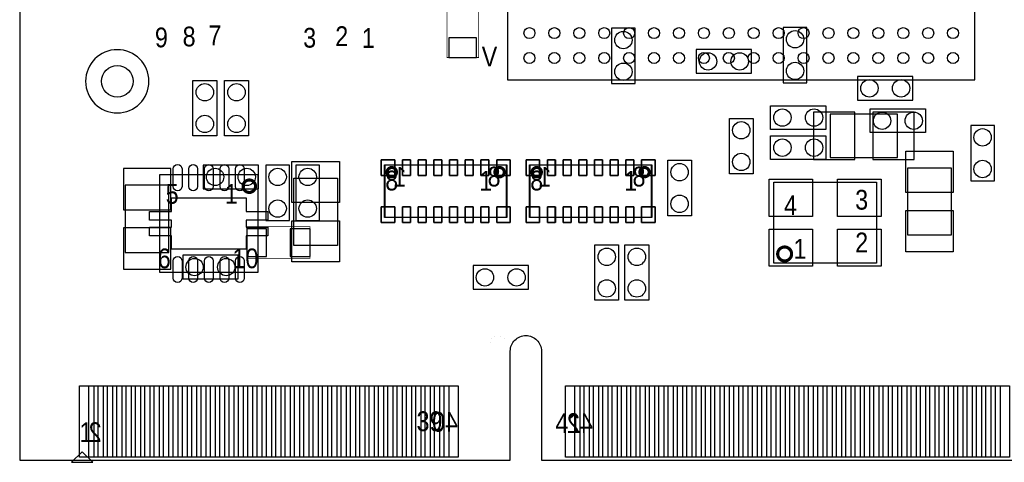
# Model space of a CAD drawing. Extents: x 0 to 67.6, y -0.1 to 38.6.
# Tile 1 of 4: x 0 to 31.6, y -0.1 to 14.1. Entities that reach past the tile are written whole.
import ezdxf

# ---------------------------------------------------------------- set-up
doc = ezdxf.new("R2010")
doc.units = 0
for name, color, linetype in [('BG_OUTLINE', 1, 'CONTINUOUS'), ('PG_ASSEMBLY_BOTTOM', 2, 'CONTINUOUS'), ('PG_ASSEMBLY_TOP', 3, 'CONTINUOUS'), ('PIN_BOTTOM', 5, 'CONTINUOUS'), ('PIN_TOP', 4, 'CONTINUOUS')]:
    doc.layers.add(name, color=color, linetype=linetype)

msp = doc.modelspace()

# ---------------------------------------------------------------- linework, layer by layer
at = {"layer": 'BG_OUTLINE'}
msp.add_lwpolyline([(1.99898, 19.99996, -0.414214), (0, 18.00098), (0, 0), (15.75054, 0), (15.75054, 3.50012, -0.414214), (16.25092, 4.0005, -0.414214), (16.74876, 3.50012), (16.74876, 0), (67.59956, 0), (67.59956, 18.00098, -0.414214), (65.60058, 19.99996, -0.414214), (67.59956, 21.99894), (67.59956, 38.5572), (0, 38.5572), (0, 21.99894, -0.414214)], format="xyb", close=True, dxfattribs=at)
msp.add_lwpolyline([(1.99898, 19.99996, -0.414214), (0, 18.00098), (0, 0), (15.75054, 0), (15.75054, 3.50012, -0.414214), (16.25092, 4.0005, -0.414214), (16.74876, 3.50012), (16.74876, 0), (67.59956, 0), (67.59956, 18.00098, -0.414214), (65.60058, 19.99996, -0.414214), (67.59956, 21.99894), (67.59956, 38.5572), (0, 38.5572), (0, 21.99894, -0.414214)], format="xyb", close=True, dxfattribs=at)
at = {"layer": 'PG_ASSEMBLY_BOTTOM', "const_width": 0.0254}
for points in [[(13.716, 14.9606), (13.716, 12.9286), (14.732, 12.9286), (14.732, 14.9606)], [(9.3218, 7.493), (7.2898, 7.493), (7.2898, 6.477), (9.3218, 6.477)]]:
    msp.add_lwpolyline(points, close=True, dxfattribs=at)
at = {"layer": 'PG_ASSEMBLY_BOTTOM'}
for points in [[(18.9992, 13.8684), (18.9992, 12.0904), (19.7612, 12.0904), (19.7612, 13.8684)], [(25.273, 12.1158), (25.273, 13.8938), (24.511, 13.8938), (24.511, 12.1158)], [(23.495, 13.1826), (21.717, 13.1826), (21.717, 12.4206), (23.495, 12.4206)], [(26.8986, 11.557), (28.6766, 11.557), (28.6766, 12.319), (26.8986, 12.319)], [(28.1813, 11.1125), (26.0223, 11.1125), (26.0223, 9.7155), (28.1813, 9.7155)], [(31.2928, 8.9662), (31.2928, 10.7442), (30.5308, 10.7442), (30.5308, 8.9662)], [(11.715242, 9.485884), (15.615158, 9.485884), (15.615158, 7.786116), (11.715242, 7.786116)], [(16.368522, 9.485884), (20.268438, 9.485884), (20.268438, 7.786116), (16.368522, 7.786116)], [(7.6708, 9.4742), (5.8928, 9.4742), (5.8928, 8.7122), (7.6708, 8.7122)], [(8.6614, 7.6962), (8.6614, 9.4742), (7.8994, 9.4742), (7.8994, 7.6962)], [(9.6266, 7.6962), (9.6266, 9.4742), (8.8646, 9.4742), (8.8646, 7.6962)], [(3.3909, 8.8265), (3.3909, 6.6675), (4.7879, 6.6675), (4.7879, 8.8265)], [(7.0104, 6.5786), (5.2324, 6.5786), (5.2324, 5.8166), (7.0104, 5.8166)], [(14.5542, 5.4864), (16.3322, 5.4864), (16.3322, 6.2484), (14.5542, 6.2484)]]:
    msp.add_lwpolyline(points, close=True, dxfattribs=at)
at = {"layer": 'PG_ASSEMBLY_BOTTOM', "const_width": 0.100076}
for points in [[(12.095226, 9.246108, 1), (11.795174, 9.245892, 1)], [(16.748506, 9.246108, 1), (16.448454, 9.245892, 1)]]:
    msp.add_lwpolyline(points, format="xyb", close=True, dxfattribs=at)
at = {"layer": 'PG_ASSEMBLY_TOP'}
for points in [[(15.664688, 12.210288), (30.664912, 12.210288), (30.664912, 27.210512), (15.664688, 27.210512)], [(6.3246, 12.192), (6.3246, 10.414), (5.5626, 10.414), (5.5626, 12.192)], [(7.3406, 12.192), (7.3406, 10.414), (6.5786, 10.414), (6.5786, 12.192)], [(24.1046, 11.3792), (25.8826, 11.3792), (25.8826, 10.6172), (24.1046, 10.6172)], [(29.083, 10.5156), (27.305, 10.5156), (27.305, 11.2776), (29.083, 11.2776)], [(23.5458, 10.9728), (23.5458, 9.1948), (22.7838, 9.1948), (22.7838, 10.9728)], [(25.8826, 9.652), (24.1046, 9.652), (24.1046, 10.414), (25.8826, 10.414)], [(15.635478, 9.485884), (15.635478, 7.786116), (11.735562, 7.786116), (11.735562, 9.485884)], [(20.288758, 9.485884), (20.288758, 7.786116), (16.388842, 7.786116), (16.388842, 9.485884)], [(20.8026, 7.8486), (20.8026, 9.6266), (21.5646, 9.6266), (21.5646, 7.8486)], [(7.645654, 9.169654), (7.645654, 6.019546), (4.495546, 6.019546), (4.495546, 9.169654)], [(28.5115, 7.2263), (28.5115, 9.3853), (29.9085, 9.3853), (29.9085, 7.2263)], [(10.1981, 9.0551), (10.1981, 6.8961), (8.8011, 6.8961), (8.8011, 9.0551)], [(24.207216, 6.320028), (24.207216, 8.919972), (27.507184, 8.919972), (27.507184, 6.320028)], [(18.4658, 5.1308), (18.4658, 6.9088), (19.2278, 6.9088), (19.2278, 5.1308)], [(19.431, 5.1308), (19.431, 6.9088), (20.193, 6.9088), (20.193, 5.1308)], [(1.65989, -0.070104), (2.350008, -0.070104), (2.009902, 0.270002), (1.999996, 0.270002)]]:
    msp.add_lwpolyline(points, close=True, dxfattribs=at)
msp.add_lwpolyline([(4.148328, 12.162536, 1), (2.116328, 12.162536, 1)], format="xyb", close=True, dxfattribs=at)
at = {"layer": 'PG_ASSEMBLY_TOP', "const_width": 0.100076}
for points in [[(15.555468, 9.246108, 1), (15.255572, 9.245892, 1)], [(20.208748, 9.246108, 1), (19.908852, 9.245892, 1)], [(7.57047, 8.794496, 1), (7.17073, 8.794704, 1)], [(24.780748, 6.620002, 1), (24.333652, 6.619998, 1)]]:
    msp.add_lwpolyline(points, format="xyb", close=True, dxfattribs=at)
at = {"layer": 'PG_ASSEMBLY_TOP', "const_width": 0.001016}
for points in [[(0, 0), (0, 5.899912)], [(15.100046, 0), (15.100046, 3.750056)], [(15.599918, 3.750056), (15.599918, 0)], [(15.100046, 0), (0, 0)], [(15.599918, 0), (67.600068, 0)]]:
    msp.add_lwpolyline(points, dxfattribs=at)
msp.add_lwpolyline([(15.599918, 3.750056, 1.000176), (15.100046, 3.750056)], format="xyb", dxfattribs=at)
at = {"layer": 'PIN_BOTTOM'}
for points in [[(13.7795, 12.9286), (14.6685, 12.9286), (14.6685, 13.5636), (13.7795, 13.5636)], [(25.4889, 9.652), (26.8097, 9.652), (26.8097, 11.176), (25.4889, 11.176)], [(27.3939, 9.652), (28.7147, 9.652), (28.7147, 11.176), (27.3939, 11.176)], [(12.03833, 9.136126), (12.03833, 9.644126), (11.60653, 9.644126), (11.60653, 9.136126)], [(12.288266, 9.644126), (12.288266, 9.136126), (12.542266, 9.136126), (12.542266, 9.644126)], [(12.792202, 9.644126), (12.792202, 9.136126), (13.046202, 9.136126), (13.046202, 9.644126)], [(13.296392, 9.644126), (13.296392, 9.136126), (13.550392, 9.136126), (13.550392, 9.644126)], [(13.800328, 9.644126), (13.800328, 9.136126), (14.054328, 9.136126), (14.054328, 9.644126)], [(14.304264, 9.644126), (14.304264, 9.136126), (14.558264, 9.136126), (14.558264, 9.644126)], [(14.8082, 9.644126), (14.8082, 9.136126), (15.0622, 9.136126), (15.0622, 9.644126)], [(15.74419, 9.136126), (15.74419, 9.644126), (15.31239, 9.644126), (15.31239, 9.136126)], [(16.69161, 9.136126), (16.69161, 9.644126), (16.25981, 9.644126), (16.25981, 9.136126)], [(16.941546, 9.644126), (16.941546, 9.136126), (17.195546, 9.136126), (17.195546, 9.644126)], [(17.445482, 9.644126), (17.445482, 9.136126), (17.699482, 9.136126), (17.699482, 9.644126)], [(17.949672, 9.644126), (17.949672, 9.136126), (18.203672, 9.136126), (18.203672, 9.644126)], [(18.453608, 9.644126), (18.453608, 9.136126), (18.707608, 9.136126), (18.707608, 9.644126)], [(18.957544, 9.644126), (18.957544, 9.136126), (19.211544, 9.136126), (19.211544, 9.644126)], [(19.46148, 9.644126), (19.46148, 9.136126), (19.71548, 9.136126), (19.71548, 9.644126)], [(20.39747, 9.136126), (20.39747, 9.644126), (19.96567, 9.644126), (19.96567, 9.136126)], [(4.8514, 8.0391), (4.8514, 9.3599), (3.3274, 9.3599), (3.3274, 8.0391)], [(11.60653, 8.135874), (11.60653, 7.627874), (12.03833, 7.627874), (12.03833, 8.135874)], [(12.288266, 8.135874), (12.288266, 7.627874), (12.542266, 7.627874), (12.542266, 8.135874)], [(12.792202, 8.135874), (12.792202, 7.627874), (13.046202, 7.627874), (13.046202, 8.135874)], [(13.296392, 8.135874), (13.296392, 7.627874), (13.550392, 7.627874), (13.550392, 8.135874)], [(13.800328, 8.135874), (13.800328, 7.627874), (14.054328, 7.627874), (14.054328, 8.135874)], [(14.304264, 8.135874), (14.304264, 7.627874), (14.558264, 7.627874), (14.558264, 8.135874)], [(14.8082, 8.135874), (14.8082, 7.627874), (15.0622, 7.627874), (15.0622, 8.135874)], [(15.31239, 8.135874), (15.31239, 7.627874), (15.74419, 7.627874), (15.74419, 8.135874)], [(16.25981, 8.135874), (16.25981, 7.627874), (16.69161, 7.627874), (16.69161, 8.135874)], [(16.941546, 8.135874), (16.941546, 7.627874), (17.195546, 7.627874), (17.195546, 8.135874)], [(17.445482, 8.135874), (17.445482, 7.627874), (17.699482, 7.627874), (17.699482, 8.135874)], [(17.949672, 8.135874), (17.949672, 7.627874), (18.203672, 7.627874), (18.203672, 8.135874)], [(18.453608, 8.135874), (18.453608, 7.627874), (18.707608, 7.627874), (18.707608, 8.135874)], [(18.957544, 8.135874), (18.957544, 7.627874), (19.211544, 7.627874), (19.211544, 8.135874)], [(19.46148, 8.135874), (19.46148, 7.627874), (19.71548, 7.627874), (19.71548, 8.135874)], [(19.96567, 8.135874), (19.96567, 7.627874), (20.39747, 7.627874), (20.39747, 8.135874)], [(4.8514, 6.1341), (4.8514, 7.4549), (3.3274, 7.4549), (3.3274, 6.1341)], [(7.2898, 7.4295), (7.2898, 6.5405), (7.9248, 6.5405), (7.9248, 7.4295)], [(8.6868, 7.4295), (8.6868, 6.5405), (9.3218, 6.5405), (9.3218, 7.4295)], [(2.221484, 0.100076), (2.221484, 2.386076), (2.678684, 2.386076), (2.678684, 0.100076)], [(2.821432, 0.100076), (2.821432, 2.386076), (3.278632, 2.386076), (3.278632, 0.100076)], [(3.42138, 0.100076), (3.42138, 2.386076), (3.87858, 2.386076), (3.87858, 0.100076)], [(4.021328, 0.100076), (4.021328, 2.386076), (4.478528, 2.386076), (4.478528, 0.100076)], [(4.621276, 0.100076), (4.621276, 2.386076), (5.078476, 2.386076), (5.078476, 0.100076)], [(5.221478, 0.100076), (5.221478, 2.386076), (5.678678, 2.386076), (5.678678, 0.100076)], [(5.821426, 0.100076), (5.821426, 2.386076), (6.278626, 2.386076), (6.278626, 0.100076)], [(6.421374, 0.100076), (6.421374, 2.386076), (6.878574, 2.386076), (6.878574, 0.100076)], [(7.021322, 0.100076), (7.021322, 2.386076), (7.478522, 2.386076), (7.478522, 0.100076)], [(7.621524, 0.100076), (7.621524, 2.386076), (8.078724, 2.386076), (8.078724, 0.100076)], [(8.221472, 0.100076), (8.221472, 2.386076), (8.678672, 2.386076), (8.678672, 0.100076)], [(8.82142, 0.100076), (8.82142, 2.386076), (9.27862, 2.386076), (9.27862, 0.100076)], [(9.421368, 0.100076), (9.421368, 2.386076), (9.878568, 2.386076), (9.878568, 0.100076)], [(10.021316, 0.100076), (10.021316, 2.386076), (10.478516, 2.386076), (10.478516, 0.100076)], [(10.621518, 0.100076), (10.621518, 2.386076), (11.078718, 2.386076), (11.078718, 0.100076)], [(11.221466, 0.100076), (11.221466, 2.386076), (11.678666, 2.386076), (11.678666, 0.100076)], [(11.821414, 0.100076), (11.821414, 2.386076), (12.278614, 2.386076), (12.278614, 0.100076)], [(12.421362, 0.100076), (12.421362, 2.386076), (12.878562, 2.386076), (12.878562, 0.100076)], [(13.02131, 0.100076), (13.02131, 2.386076), (13.47851, 2.386076), (13.47851, 0.100076)], [(13.621512, 0.100076), (13.621512, 2.386076), (14.078712, 2.386076), (14.078712, 0.100076)], [(17.821402, 0.100076), (17.821402, 2.386076), (18.278602, 2.386076), (18.278602, 0.100076)], [(18.42135, 0.100076), (18.42135, 2.386076), (18.87855, 2.386076), (18.87855, 0.100076)], [(19.021298, 0.100076), (19.021298, 2.386076), (19.478498, 2.386076), (19.478498, 0.100076)], [(19.6215, 0.100076), (19.6215, 2.386076), (20.0787, 2.386076), (20.0787, 0.100076)], [(20.221448, 0.100076), (20.221448, 2.386076), (20.678648, 2.386076), (20.678648, 0.100076)], [(20.821396, 0.100076), (20.821396, 2.386076), (21.278596, 2.386076), (21.278596, 0.100076)], [(21.421344, 0.100076), (21.421344, 2.386076), (21.878544, 2.386076), (21.878544, 0.100076)], [(22.021292, 0.100076), (22.021292, 2.386076), (22.478492, 2.386076), (22.478492, 0.100076)], [(22.621494, 0.100076), (22.621494, 2.386076), (23.078694, 2.386076), (23.078694, 0.100076)], [(23.221442, 0.100076), (23.221442, 2.386076), (23.678642, 2.386076), (23.678642, 0.100076)], [(23.82139, 0.100076), (23.82139, 2.386076), (24.27859, 2.386076), (24.27859, 0.100076)], [(24.421338, 0.100076), (24.421338, 2.386076), (24.878538, 2.386076), (24.878538, 0.100076)], [(25.021286, 0.100076), (25.021286, 2.386076), (25.478486, 2.386076), (25.478486, 0.100076)], [(25.621488, 0.100076), (25.621488, 2.386076), (26.078688, 2.386076), (26.078688, 0.100076)], [(26.221436, 0.100076), (26.221436, 2.386076), (26.678636, 2.386076), (26.678636, 0.100076)], [(26.821384, 0.100076), (26.821384, 2.386076), (27.278584, 2.386076), (27.278584, 0.100076)], [(27.421332, 0.100076), (27.421332, 2.386076), (27.878532, 2.386076), (27.878532, 0.100076)], [(28.02128, 0.100076), (28.02128, 2.386076), (28.47848, 2.386076), (28.47848, 0.100076)], [(28.621482, 0.100076), (28.621482, 2.386076), (29.078682, 2.386076), (29.078682, 0.100076)], [(29.22143, 0.100076), (29.22143, 2.386076), (29.67863, 2.386076), (29.67863, 0.100076)], [(29.821378, 0.100076), (29.821378, 2.386076), (30.278578, 2.386076), (30.278578, 0.100076)], [(30.421326, 0.100076), (30.421326, 2.386076), (30.878526, 2.386076), (30.878526, 0.100076)], [(31.021274, 0.100076), (31.021274, 2.386076), (31.478474, 2.386076), (31.478474, 0.100076)]]:
    msp.add_lwpolyline(points, close=True, dxfattribs=at)
for centre in [(19.3802, 13.4874), (24.892, 13.5128), (22.098, 12.8016), (23.114, 12.8016), (19.3802, 12.4714), (24.892, 12.4968), (27.2796, 11.938), (28.2956, 11.938), (30.9118, 10.3632), (30.9118, 9.3472), (6.2738, 9.0932), (7.2898, 9.0932), (8.2804, 9.0932), (9.2456, 9.0932), (8.2804, 8.0772), (9.2456, 8.0772), (5.6134, 6.1976), (6.6294, 6.1976), (14.9352, 5.8674), (15.9512, 5.8674)]:
    msp.add_circle(centre, 0.2794, dxfattribs=at)
at = {"layer": 'PIN_TOP'}
for points in [[(29.972, 9.9187), (29.972, 8.5979), (28.448, 8.5979), (28.448, 9.9187)], [(8.7376, 8.2677), (8.7376, 9.5885), (10.2616, 9.5885), (10.2616, 8.2677)], [(11.60653, 9.136126), (11.60653, 9.644126), (12.03833, 9.644126), (12.03833, 9.136126)], [(12.54252, 9.644126), (12.54252, 9.136126), (12.28852, 9.136126), (12.28852, 9.644126)], [(13.046456, 9.644126), (13.046456, 9.136126), (12.792456, 9.136126), (12.792456, 9.644126)], [(13.550392, 9.644126), (13.550392, 9.136126), (13.296392, 9.136126), (13.296392, 9.644126)], [(14.054328, 9.644126), (14.054328, 9.136126), (13.800328, 9.136126), (13.800328, 9.644126)], [(14.558518, 9.644126), (14.558518, 9.136126), (14.304518, 9.136126), (14.304518, 9.644126)], [(15.062454, 9.644126), (15.062454, 9.136126), (14.808454, 9.136126), (14.808454, 9.644126)], [(15.31239, 9.136126), (15.31239, 9.644126), (15.74419, 9.644126), (15.74419, 9.136126)], [(16.25981, 9.136126), (16.25981, 9.644126), (16.69161, 9.644126), (16.69161, 9.136126)], [(17.1958, 9.644126), (17.1958, 9.136126), (16.9418, 9.136126), (16.9418, 9.644126)], [(17.699736, 9.644126), (17.699736, 9.136126), (17.445736, 9.136126), (17.445736, 9.644126)], [(18.203672, 9.644126), (18.203672, 9.136126), (17.949672, 9.136126), (17.949672, 9.644126)], [(18.707608, 9.644126), (18.707608, 9.136126), (18.453608, 9.136126), (18.453608, 9.644126)], [(19.211798, 9.644126), (19.211798, 9.136126), (18.957798, 9.136126), (18.957798, 9.644126)], [(19.715734, 9.644126), (19.715734, 9.136126), (19.461734, 9.136126), (19.461734, 9.644126)], [(19.96567, 9.136126), (19.96567, 9.644126), (20.39747, 9.644126), (20.39747, 9.136126)], [(24.058626, 7.8232), (24.058626, 9.017), (25.455626, 9.017), (25.455626, 7.8232)], [(26.258774, 7.8232), (26.258774, 9.017), (27.655774, 9.017), (27.655774, 7.8232)], [(7.270496, 6.769608), (4.870704, 6.769608), (4.870704, 7.20471), (4.17068, 7.20471), (4.17068, 7.484618), (4.870704, 7.484618), (4.870704, 7.704582), (4.17068, 7.704582), (4.17068, 7.98449), (4.870704, 7.98449), (4.870704, 8.419592), (7.270496, 8.419592), (7.270496, 7.98449), (7.97052, 7.98449), (7.97052, 7.704582), (7.270496, 7.704582), (7.270496, 7.484618), (7.97052, 7.484618), (7.97052, 7.20471), (7.270496, 7.20471)], [(12.03833, 8.135874), (12.03833, 7.627874), (11.60653, 7.627874), (11.60653, 8.135874)], [(12.54252, 8.135874), (12.54252, 7.627874), (12.28852, 7.627874), (12.28852, 8.135874)], [(13.046456, 8.135874), (13.046456, 7.627874), (12.792456, 7.627874), (12.792456, 8.135874)], [(13.550392, 8.135874), (13.550392, 7.627874), (13.296392, 7.627874), (13.296392, 8.135874)], [(14.054328, 8.135874), (14.054328, 7.627874), (13.800328, 7.627874), (13.800328, 8.135874)], [(14.558518, 8.135874), (14.558518, 7.627874), (14.304518, 7.627874), (14.304518, 8.135874)], [(15.062454, 8.135874), (15.062454, 7.627874), (14.808454, 7.627874), (14.808454, 8.135874)], [(15.74419, 8.135874), (15.74419, 7.627874), (15.31239, 7.627874), (15.31239, 8.135874)], [(16.69161, 8.135874), (16.69161, 7.627874), (16.25981, 7.627874), (16.25981, 8.135874)], [(17.1958, 8.135874), (17.1958, 7.627874), (16.9418, 7.627874), (16.9418, 8.135874)], [(17.699736, 8.135874), (17.699736, 7.627874), (17.445736, 7.627874), (17.445736, 8.135874)], [(18.203672, 8.135874), (18.203672, 7.627874), (17.949672, 7.627874), (17.949672, 8.135874)], [(18.707608, 8.135874), (18.707608, 7.627874), (18.453608, 7.627874), (18.453608, 8.135874)], [(19.211798, 8.135874), (19.211798, 7.627874), (18.957798, 7.627874), (18.957798, 8.135874)], [(19.715734, 8.135874), (19.715734, 7.627874), (19.461734, 7.627874), (19.461734, 8.135874)], [(20.39747, 8.135874), (20.39747, 7.627874), (19.96567, 7.627874), (19.96567, 8.135874)], [(29.972, 8.0137), (29.972, 6.6929), (28.448, 6.6929), (28.448, 8.0137)], [(8.7376, 6.3627), (8.7376, 7.6835), (10.2616, 7.6835), (10.2616, 6.3627)], [(24.058626, 6.223), (24.058626, 7.4168), (25.455626, 7.4168), (25.455626, 6.223)], [(26.258774, 6.223), (26.258774, 7.4168), (27.655774, 7.4168), (27.655774, 6.223)], [(1.92151, 0.100076), (1.92151, 2.386076), (2.37871, 2.386076), (2.37871, 0.100076)], [(2.521458, 0.100076), (2.521458, 2.386076), (2.978658, 2.386076), (2.978658, 0.100076)], [(3.121406, 0.100076), (3.121406, 2.386076), (3.578606, 2.386076), (3.578606, 0.100076)], [(3.721354, 0.100076), (3.721354, 2.386076), (4.178554, 2.386076), (4.178554, 0.100076)], [(4.321302, 0.100076), (4.321302, 2.386076), (4.778502, 2.386076), (4.778502, 0.100076)], [(4.921504, 0.100076), (4.921504, 2.386076), (5.378704, 2.386076), (5.378704, 0.100076)], [(5.521452, 0.100076), (5.521452, 2.386076), (5.978652, 2.386076), (5.978652, 0.100076)], [(6.1214, 0.100076), (6.1214, 2.386076), (6.5786, 2.386076), (6.5786, 0.100076)], [(6.721348, 0.100076), (6.721348, 2.386076), (7.178548, 2.386076), (7.178548, 0.100076)], [(7.321296, 0.100076), (7.321296, 2.386076), (7.778496, 2.386076), (7.778496, 0.100076)], [(7.921498, 0.100076), (7.921498, 2.386076), (8.378698, 2.386076), (8.378698, 0.100076)], [(8.521446, 0.100076), (8.521446, 2.386076), (8.978646, 2.386076), (8.978646, 0.100076)], [(9.121394, 0.100076), (9.121394, 2.386076), (9.578594, 2.386076), (9.578594, 0.100076)], [(9.721342, 0.100076), (9.721342, 2.386076), (10.178542, 2.386076), (10.178542, 0.100076)], [(10.32129, 0.100076), (10.32129, 2.386076), (10.77849, 2.386076), (10.77849, 0.100076)], [(10.921492, 0.100076), (10.921492, 2.386076), (11.378692, 2.386076), (11.378692, 0.100076)], [(11.52144, 0.100076), (11.52144, 2.386076), (11.97864, 2.386076), (11.97864, 0.100076)], [(12.121388, 0.100076), (12.121388, 2.386076), (12.578588, 2.386076), (12.578588, 0.100076)], [(12.721336, 0.100076), (12.721336, 2.386076), (13.178536, 2.386076), (13.178536, 0.100076)], [(13.321284, 0.100076), (13.321284, 2.386076), (13.778484, 2.386076), (13.778484, 0.100076)], [(17.521428, 0.100076), (17.521428, 2.386076), (17.978628, 2.386076), (17.978628, 0.100076)], [(18.121376, 0.100076), (18.121376, 2.386076), (18.578576, 2.386076), (18.578576, 0.100076)], [(18.721324, 0.100076), (18.721324, 2.386076), (19.178524, 2.386076), (19.178524, 0.100076)], [(19.321526, 0.100076), (19.321526, 2.386076), (19.778726, 2.386076), (19.778726, 0.100076)], [(19.921474, 0.100076), (19.921474, 2.386076), (20.378674, 2.386076), (20.378674, 0.100076)], [(20.521422, 0.100076), (20.521422, 2.386076), (20.978622, 2.386076), (20.978622, 0.100076)], [(21.12137, 0.100076), (21.12137, 2.386076), (21.57857, 2.386076), (21.57857, 0.100076)], [(21.721318, 0.100076), (21.721318, 2.386076), (22.178518, 2.386076), (22.178518, 0.100076)], [(22.32152, 0.100076), (22.32152, 2.386076), (22.77872, 2.386076), (22.77872, 0.100076)], [(22.921468, 0.100076), (22.921468, 2.386076), (23.378668, 2.386076), (23.378668, 0.100076)], [(23.521416, 0.100076), (23.521416, 2.386076), (23.978616, 2.386076), (23.978616, 0.100076)], [(24.121364, 0.100076), (24.121364, 2.386076), (24.578564, 2.386076), (24.578564, 0.100076)], [(24.721312, 0.100076), (24.721312, 2.386076), (25.178512, 2.386076), (25.178512, 0.100076)], [(25.321514, 0.100076), (25.321514, 2.386076), (25.778714, 2.386076), (25.778714, 0.100076)], [(25.921462, 0.100076), (25.921462, 2.386076), (26.378662, 2.386076), (26.378662, 0.100076)], [(26.52141, 0.100076), (26.52141, 2.386076), (26.97861, 2.386076), (26.97861, 0.100076)], [(27.121358, 0.100076), (27.121358, 2.386076), (27.578558, 2.386076), (27.578558, 0.100076)], [(27.721306, 0.100076), (27.721306, 2.386076), (28.178506, 2.386076), (28.178506, 0.100076)], [(28.321508, 0.100076), (28.321508, 2.386076), (28.778708, 2.386076), (28.778708, 0.100076)], [(28.921456, 0.100076), (28.921456, 2.386076), (29.378656, 2.386076), (29.378656, 0.100076)], [(29.521404, 0.100076), (29.521404, 2.386076), (29.978604, 2.386076), (29.978604, 0.100076)], [(30.121352, 0.100076), (30.121352, 2.386076), (30.578552, 2.386076), (30.578552, 0.100076)], [(30.7213, 0.100076), (30.7213, 2.386076), (31.1785, 2.386076), (31.1785, 0.100076)], [(31.321502, 0.100076), (31.321502, 2.386076), (31.778702, 2.386076), (31.778702, 0.100076)]]:
    msp.add_lwpolyline(points, close=True, dxfattribs=at)
for points in [[(4.930902, 8.790178), (4.930902, 9.348978, -1), (5.210302, 9.348978), (5.210302, 8.790178, -1)], [(5.430774, 8.790178), (5.430774, 9.348978, -1), (5.710174, 9.348978), (5.710174, 8.790178, -1)], [(5.9309, 8.790178), (5.9309, 9.348978, -1), (6.2103, 9.348978), (6.2103, 8.790178, -1)], [(6.431026, 8.790178), (6.431026, 9.348978, -1), (6.710426, 9.348978), (6.710426, 8.790178, -1)], [(6.930898, 8.790178), (6.930898, 9.348978, -1), (7.210298, 9.348978), (7.210298, 8.790178, -1)], [(4.930902, 5.840222), (4.930902, 6.399022, -1), (5.210302, 6.399022), (5.210302, 5.840222, -1)], [(5.430774, 5.840222), (5.430774, 6.399022, -1), (5.710174, 6.399022), (5.710174, 5.840222, -1)], [(5.9309, 5.840222), (5.9309, 6.399022, -1), (6.2103, 6.399022), (6.2103, 5.840222, -1)], [(6.431026, 5.840222), (6.431026, 6.399022, -1), (6.710426, 6.399022), (6.710426, 5.840222, -1)], [(6.930898, 5.840222), (6.930898, 6.399022, -1), (7.210298, 6.399022), (7.210298, 5.840222, -1)]]:
    msp.add_lwpolyline(points, format="xyb", close=True, dxfattribs=at)
for centre, radius in [((16.364712, 13.710412), 0.1778), ((17.164812, 13.710412), 0.1778), ((17.964912, 13.710412), 0.1778), ((18.764758, 13.710412), 0.1778), ((19.564858, 13.710412), 0.1778), ((20.364704, 13.710412), 0.1778), ((21.164804, 13.710412), 0.1778), ((21.964904, 13.710412), 0.1778), ((22.76475, 13.710412), 0.1778), ((23.56485, 13.710412), 0.1778), ((24.364696, 13.710412), 0.1778), ((25.164796, 13.710412), 0.1778), ((25.964896, 13.710412), 0.1778), ((26.764742, 13.710412), 0.1778), ((27.564842, 13.710412), 0.1778), ((28.364688, 13.710412), 0.1778), ((29.164788, 13.710412), 0.1778), ((29.964888, 13.710412), 0.1778), ((16.364712, 12.910312), 0.1778), ((17.164812, 12.910312), 0.1778), ((17.964912, 12.910312), 0.1778), ((18.764758, 12.910312), 0.1778), ((19.564858, 12.910312), 0.1778), ((20.364704, 12.910312), 0.1778), ((21.164804, 12.910312), 0.1778), ((21.964904, 12.910312), 0.1778), ((22.76475, 12.910312), 0.1778), ((23.56485, 12.910312), 0.1778), ((24.364696, 12.910312), 0.1778), ((25.164796, 12.910312), 0.1778), ((25.964896, 12.910312), 0.1778), ((26.764742, 12.910312), 0.1778), ((27.564842, 12.910312), 0.1778), ((28.364688, 12.910312), 0.1778), ((29.164788, 12.910312), 0.1778), ((29.964888, 12.910312), 0.1778), ((3.132328, 12.162536), 0.508), ((5.9436, 11.811), 0.2794), ((6.9596, 11.811), 0.2794), ((5.9436, 10.795), 0.2794), ((6.9596, 10.795), 0.2794), ((24.4856, 10.9982), 0.2794), ((25.5016, 10.9982), 0.2794), ((27.686, 10.8966), 0.2794), ((28.702, 10.8966), 0.2794), ((23.1648, 10.5918), 0.2794), ((24.4856, 10.033), 0.2794), ((25.5016, 10.033), 0.2794), ((23.1648, 9.5758), 0.2794), ((21.1836, 9.2456), 0.2794), ((21.1836, 8.2296), 0.2794), ((18.8468, 6.5278), 0.2794), ((19.812, 6.5278), 0.2794), ((18.8468, 5.5118), 0.2794), ((19.812, 5.5118), 0.2794)]:
    msp.add_circle(centre, radius, dxfattribs=at)

# ---------------------------------------------------------------- texts
at = {"layer": 'PG_ASSEMBLY_BOTTOM', "text_generation_flag": 2, "width": 0.88}
for s, p in [('1', (12.417044, 8.776462)), ('8', (15.437104, 8.786368)), ('1', (17.070324, 8.776462)), ('8', (20.090384, 8.786368)), ('40', (14.070076, 0.910082)), ('42', (18.400014, 0.86995)), ('2', (2.629916, 0.579882))]:
    msp.add_text(s, height=0.635, dxfattribs=at).set_placement(p)
at = {"layer": 'PG_ASSEMBLY_TOP', "width": 0.88}
for s, p in [('8', (5.23113, 13.2842)), ('7', (6.058154, 13.322554)), ('2', (10.131044, 13.29436)), ('9', (4.341114, 13.254228)), ('3', (9.101074, 13.244322)), ('1', (10.981182, 13.234416)), ('V', (14.8336, 12.640818)), ('8', (11.735816, 8.659368)), ('1', (14.755876, 8.649462)), ('8', (16.389096, 8.659368)), ('1', (19.409156, 8.649462)), ('5', (4.6863, 8.231124)), ('1', (6.586474, 8.231124)), ('3', (26.8224, 8.043164)), ('4', (24.5364, 7.865364)), ('2', (26.8224, 6.671564)), ('1', (24.8412, 6.468364)), ('6', (4.4323, 6.161278)), ('10', (6.832346, 6.161278)), ('39', (12.739878, 0.929894)), ('41', (17.200118, 0.86995)), ('1', (1.919986, 0.579882))]:
    msp.add_text(s, height=0.635, dxfattribs=at).set_placement(p)

doc.saveas('drawing.dxf')
